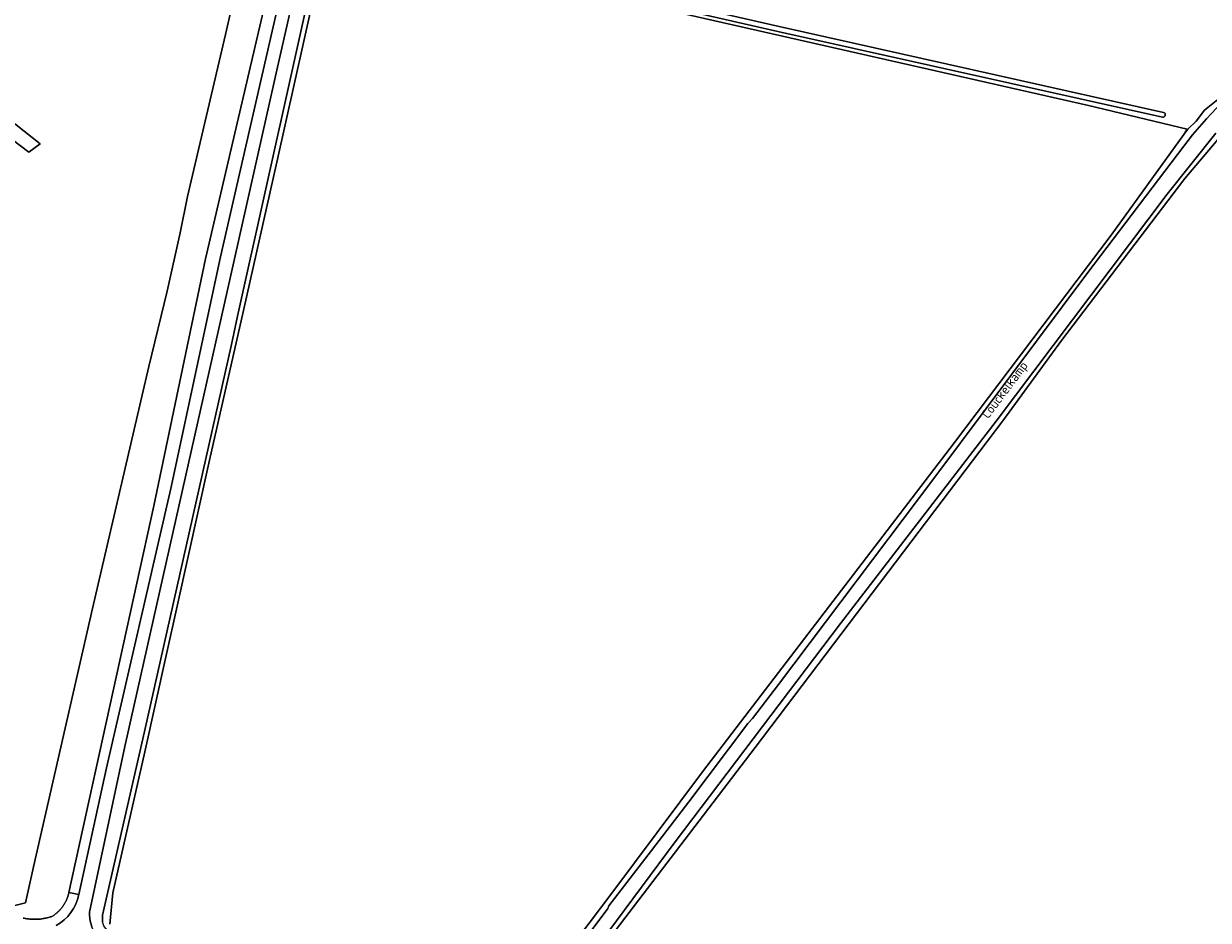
# Model space of a CAD drawing. Extents: x 184422 to 188298, y 343471 to 350189.
# Tile 204 of 256: x 185926 to 186160, y 347863 to 348040. Entities that reach past the tile are written whole.
import ezdxf
from ezdxf.enums import TextEntityAlignment as Align

# ---------------------------------------------------------------- set-up
doc = ezdxf.new("R2010")
doc.units = 0
for name, color, linetype, lineweight in [('B-WA-GR-GRAS-GV', 252, 'Continuous', 13), ('B-WA-GR-HOUTWAL-GV', 252, 'Continuous', 13), ('B-WA-OG-TERREIN_ERF-GV', 252, 'Continuous', 18), ('B-WA-OG-TOPOGRAFIE-T18', 252, 'Continuous', 18), ('B-WA-OG-WATER_GREPPEL-GV', 252, 'Continuous', 18), ('B-WA-OG-WEG-GV', 252, 'Continuous', 18), ('B-WA-VH-VERHARDING_HALFVERHARDING_GRIND-GV', 252, 'Continuous', 18)]:
    doc.layers.add(name, color=color, linetype=linetype, lineweight=lineweight)
doc.styles.add('NLCS-ISO-M1000-T18', font='NLCS-ISO.ttf', dxfattribs={"height": 1.8})

msp = doc.modelspace()

# ---------------------------------------------------------------- linework, layer by layer
at = {"layer": 'B-WA-GR-GRAS-GV', "flags": 128}
for points in [[(185924.558, 347866.117), (185926.647, 347866.649), (185928.234, 347873.772), (185939.866, 347924.613), (185950.918, 347972.272), (185954.557, 347987.121), (185957.114, 347998.594), (185958.589, 348005.74), (185966.03, 348037.669), (185974.553, 348075.038), (185978.159, 348091.756), (185982.86, 348112.709)], [(185924.558, 347866.117), (185926.647, 347866.649), (185928.234, 347873.772), (185939.866, 347924.613), (185950.918, 347972.272), (185954.557, 347987.121), (185957.114, 347998.594), (185958.589, 348005.74), (185966.03, 348037.669), (185974.553, 348075.038), (185978.159, 348091.756), (185982.86, 348112.709)], [(185924.558, 347866.117), (185926.647, 347866.649), (185928.234, 347873.772), (185939.866, 347924.613), (185950.918, 347972.272), (185954.557, 347987.121), (185957.114, 347998.594), (185958.589, 348005.74), (185966.03, 348037.669), (185974.553, 348075.038), (185978.159, 348091.756), (185982.86, 348112.709)], [(185996.736, 348097.207), (185985.047, 348056.893), (185968.421, 347982.221), (185967.221, 347976.599), (185950.101, 347900.371), (185941.824, 347864.205), (185941.827, 347862.908)], [(185996.736, 348097.207), (185985.047, 348056.893), (185968.421, 347982.221), (185967.221, 347976.599), (185950.101, 347900.371), (185941.824, 347864.205), (185941.827, 347862.908)], [(185996.736, 348097.207), (185985.047, 348056.893), (185968.421, 347982.221), (185967.221, 347976.599), (185950.101, 347900.371), (185941.824, 347864.205), (185941.827, 347862.908)], [(185987.186, 348058.591), (185987.818, 348058.591), (186011.368, 348053.817), (186075.085, 348039.211), (186150.86, 348022.331)], [(185987.186, 348058.591), (185987.818, 348058.591), (186011.368, 348053.817), (186075.085, 348039.211), (186150.86, 348022.331)], [(185987.186, 348058.591), (185987.818, 348058.591), (186011.368, 348053.817), (186075.085, 348039.211), (186150.86, 348022.331)], [(186150.643, 348021.355), (186074.864, 348038.236), (186011.157, 348052.84), (185987.717, 348057.591), (185987.186, 348057.591)], [(186150.643, 348021.355), (186074.864, 348038.236), (186011.157, 348052.84), (185987.717, 348057.591), (185987.186, 348057.591)], [(186150.643, 348021.355), (186074.864, 348038.236), (186011.157, 348052.84), (185987.717, 348057.591), (185987.186, 348057.591)], [(186026.527, 347847.872), (186042.138, 347868.535), (186060.016, 347892.453), (186109.684, 347957.333), (186140.526, 347998.151), (186154.83, 348017.955), (186155.5, 348019.053), (186136.04, 348023.677), (186042.161, 348045.019), (185995.079, 348055.834), (185989.33, 348056.89), (185987.309, 348056.89), (185985.85, 348056.003), (185984.896, 348051.703), (185976.125, 348012.51), (185969.591, 347983.342), (185962.893, 347953.818), (185956.524, 347925.112), (185954.352, 347915.387), (185950.157, 347896.365), (185943.869, 347868.636), (185943.242, 347862.427)], [(185943.242, 347862.427), (185943.869, 347868.636), (185950.157, 347896.365), (185954.352, 347915.387), (185956.524, 347925.112), (185962.893, 347953.818), (185969.591, 347983.342), (185976.125, 348012.51), (185984.896, 348051.703), (185985.85, 348056.003), (185987.309, 348056.89), (185989.33, 348056.89), (185995.079, 348055.834), (186042.161, 348045.019), (186136.04, 348023.677), (186155.5, 348019.053), (186154.83, 348017.955), (186155.623, 348019.001), (186157.255, 348020.574), (186158.917, 348022.751), (186162.163, 348025.415)], [(186026.527, 347847.872), (186042.138, 347868.535), (186060.016, 347892.453), (186109.684, 347957.333), (186140.526, 347998.151), (186154.83, 348017.955), (186155.5, 348019.053), (186136.04, 348023.677), (186042.161, 348045.019), (185995.079, 348055.834), (185989.33, 348056.89), (185987.309, 348056.89), (185985.85, 348056.003), (185984.896, 348051.703), (185976.125, 348012.51), (185969.591, 347983.342), (185962.893, 347953.818), (185956.524, 347925.112), (185954.352, 347915.387), (185950.157, 347896.365), (185943.869, 347868.636), (185943.242, 347862.427)], [(185943.242, 347862.427), (185943.869, 347868.636), (185950.157, 347896.365), (185954.352, 347915.387), (185956.524, 347925.112), (185962.893, 347953.818), (185969.591, 347983.342), (185976.125, 348012.51), (185984.896, 348051.703), (185985.85, 348056.003), (185987.309, 348056.89), (185989.33, 348056.89), (185995.079, 348055.834), (186042.161, 348045.019), (186136.04, 348023.677), (186155.5, 348019.053), (186154.83, 348017.955), (186155.623, 348019.001), (186157.255, 348020.574), (186158.917, 348022.751), (186162.163, 348025.415)], [(186026.527, 347847.872), (186042.138, 347868.535), (186060.016, 347892.453), (186109.684, 347957.333), (186140.526, 347998.151), (186154.83, 348017.955), (186155.5, 348019.053), (186136.04, 348023.677), (186042.161, 348045.019), (185995.079, 348055.834), (185989.33, 348056.89), (185987.309, 348056.89), (185985.85, 348056.003), (185984.896, 348051.703), (185976.125, 348012.51), (185969.591, 347983.342), (185962.893, 347953.818), (185956.524, 347925.112), (185954.352, 347915.387), (185950.157, 347896.365), (185943.869, 347868.636), (185943.242, 347862.427)], [(185943.242, 347862.427), (185943.869, 347868.636), (185950.157, 347896.365), (185954.352, 347915.387), (185956.524, 347925.112), (185962.893, 347953.818), (185969.591, 347983.342), (185976.125, 348012.51), (185984.896, 348051.703), (185985.85, 348056.003), (185987.309, 348056.89), (185989.33, 348056.89), (185995.079, 348055.834), (186042.161, 348045.019), (186136.04, 348023.677), (186155.5, 348019.053), (186154.83, 348017.955), (186155.623, 348019.001), (186157.255, 348020.574), (186158.917, 348022.751), (186162.163, 348025.415)], [(185914.941, 348027.654), (185929.529, 348016.148), (185927.277, 348014.468), (185895.962, 348038.242)], [(185914.941, 348027.654), (185929.529, 348016.148), (185927.277, 348014.468), (185895.962, 348038.242)], [(185914.941, 348027.654), (185929.529, 348016.148), (185927.277, 348014.468), (185895.962, 348038.242)], [(186320.26, 347790.083), (186233.276, 347930.23), (186219.375, 347953.698), (186173.537, 348027.255), (186173.28, 348027.668), (186168.391, 348024.084), (186161.93, 348017.435), (186155.053, 348009.295), (186130.716, 347977.42), (186119.207, 347961.609), (186107.25, 347945.835), (186070.387, 347897.232), (186040.06, 347857.513), (186028.78, 347843.051), (186030.354, 347842.699), (186031.44, 347842.456), (186097.678, 347827.671), (186223.452, 347798.637), (186265.257, 347789.119), (186287.136, 347784.324), (186297.185, 347782.612), (186305.857, 347781.849)], [(186320.26, 347790.083), (186233.276, 347930.23), (186219.375, 347953.698), (186173.537, 348027.255), (186173.28, 348027.668), (186168.391, 348024.084), (186161.93, 348017.435), (186155.053, 348009.295), (186130.716, 347977.42), (186119.207, 347961.609), (186107.25, 347945.835), (186070.387, 347897.232), (186040.06, 347857.513), (186028.78, 347843.051), (186030.354, 347842.699), (186031.44, 347842.456), (186097.678, 347827.671), (186223.452, 347798.637), (186265.257, 347789.119), (186287.136, 347784.324), (186297.185, 347782.612), (186305.857, 347781.849)], [(186320.26, 347790.083), (186233.276, 347930.23), (186219.375, 347953.698), (186173.537, 348027.255), (186173.28, 348027.668), (186168.391, 348024.084), (186161.93, 348017.435), (186155.053, 348009.295), (186130.716, 347977.42), (186119.207, 347961.609), (186107.25, 347945.835), (186070.387, 347897.232), (186040.06, 347857.513), (186028.78, 347843.051), (186030.354, 347842.699), (186031.44, 347842.456), (186097.678, 347827.671), (186223.452, 347798.637), (186265.257, 347789.119), (186287.136, 347784.324), (186297.185, 347782.612), (186305.857, 347781.849)]]:
    msp.add_lwpolyline(points, dxfattribs=at)
at = {"layer": 'B-WA-GR-GRAS-GV'}
msp.add_lwpolyline([(186150.86, 348022.331, -0.88171), (186150.643, 348021.355)], format="xyb", dxfattribs=at)
msp.add_lwpolyline([(186150.86, 348022.331, -0.88171), (186150.643, 348021.355)], format="xyb", dxfattribs=at)
msp.add_lwpolyline([(186150.86, 348022.331, -0.88171), (186150.643, 348021.355)], format="xyb", dxfattribs=at)
at = {"layer": 'B-WA-GR-HOUTWAL-GV', "flags": 128}
for points in [[(185974.553, 348075.038), (185966.03, 348037.669), (185958.589, 348005.74), (185957.114, 347998.594), (185954.557, 347987.121), (185950.918, 347972.272), (185939.866, 347924.613), (185928.234, 347873.772), (185926.647, 347866.649), (185924.558, 347866.117)], [(185974.553, 348075.038), (185966.03, 348037.669), (185958.589, 348005.74), (185957.114, 347998.594), (185954.557, 347987.121), (185950.918, 347972.272), (185939.866, 347924.613), (185928.234, 347873.772), (185926.647, 347866.649), (185924.558, 347866.117)], [(185974.553, 348075.038), (185966.03, 348037.669), (185958.589, 348005.74), (185957.114, 347998.594), (185954.557, 347987.121), (185950.918, 347972.272), (185939.866, 347924.613), (185928.234, 347873.772), (185926.647, 347866.649), (185924.558, 347866.117)], [(185926.201, 347863.665), (185926.376, 347863.626), (185926.552, 347863.591), (185926.728, 347863.559), (185926.905, 347863.53), (185927.083, 347863.504), (185927.261, 347863.482), (185927.439, 347863.462), (185927.618, 347863.445), (185927.797, 347863.432), (185927.976, 347863.422), (185928.155, 347863.414), (185928.335, 347863.41), (185928.514, 347863.409), (185928.694, 347863.412), (185928.873, 347863.417), (185929.052, 347863.425), (185929.231, 347863.437), (185929.41, 347863.452), (185929.589, 347863.47), (185929.767, 347863.491), (185929.945, 347863.515), (185930.122, 347863.542), (185930.299, 347863.572), (185930.475, 347863.606), (185930.651, 347863.642), (185930.826, 347863.681), (185931, 347863.724), (185931.174, 347863.77), (185931.346, 347863.818), (185931.518, 347863.87), (185931.689, 347863.924), (185931.859, 347863.982), (185931.964, 347864.046), (185932.068, 347864.113), (185932.172, 347864.181), (185932.273, 347864.251), (185932.329, 347864.29), (185932.374, 347864.322), (185932.473, 347864.395), (185932.571, 347864.47), (185932.668, 347864.547), (185932.764, 347864.625), (185932.858, 347864.705), (185932.95, 347864.787), (185933.041, 347864.87), (185933.131, 347864.955), (185933.22, 347865.041), (185933.306, 347865.129), (185933.392, 347865.218), (185933.475, 347865.309), (185933.558, 347865.401), (185933.638, 347865.495), (185933.717, 347865.59), (185933.794, 347865.686), (185933.87, 347865.784), (185933.944, 347865.883), (185934.016, 347865.983), (185934.086, 347866.084), (185934.155, 347866.187), (185934.222, 347866.291), (185934.287, 347866.396), (185934.35, 347866.502), (185934.412, 347866.609), (185934.471, 347866.717), (185934.529, 347866.826), (185934.585, 347866.936), (185934.638, 347867.047), (185934.69, 347867.159), (185934.74, 347867.272), (185934.788, 347867.386), (185934.834, 347867.5), (185934.879, 347867.616), (185934.921, 347867.732), (185934.961, 347867.849), (185934.999, 347867.966), (185935.035, 347868.084), (185935.069, 347868.203), (185935.101, 347868.322), (185935.131, 347868.442), (185935.158, 347868.562), (185935.184, 347868.683), (185951.933, 347944.834), (185962.094, 347993.507), (185978.155, 348062.174)], [(185926.201, 347863.665), (185926.376, 347863.626), (185926.552, 347863.591), (185926.728, 347863.559), (185926.905, 347863.53), (185927.083, 347863.504), (185927.261, 347863.482), (185927.439, 347863.462), (185927.618, 347863.445), (185927.797, 347863.432), (185927.976, 347863.422), (185928.155, 347863.414), (185928.335, 347863.41), (185928.514, 347863.409), (185928.694, 347863.412), (185928.873, 347863.417), (185929.052, 347863.425), (185929.231, 347863.437), (185929.41, 347863.452), (185929.589, 347863.47), (185929.767, 347863.491), (185929.945, 347863.515), (185930.122, 347863.542), (185930.299, 347863.572), (185930.475, 347863.606), (185930.651, 347863.642), (185930.826, 347863.681), (185931, 347863.724), (185931.174, 347863.77), (185931.346, 347863.818), (185931.518, 347863.87), (185931.689, 347863.924), (185931.859, 347863.982), (185931.964, 347864.046), (185932.068, 347864.113), (185932.172, 347864.181), (185932.273, 347864.251), (185932.329, 347864.29), (185932.374, 347864.322), (185932.473, 347864.395), (185932.571, 347864.47), (185932.668, 347864.547), (185932.764, 347864.625), (185932.858, 347864.705), (185932.95, 347864.787), (185933.041, 347864.87), (185933.131, 347864.955), (185933.22, 347865.041), (185933.306, 347865.129), (185933.392, 347865.218), (185933.475, 347865.309), (185933.558, 347865.401), (185933.638, 347865.495), (185933.717, 347865.59), (185933.794, 347865.686), (185933.87, 347865.784), (185933.944, 347865.883), (185934.016, 347865.983), (185934.086, 347866.084), (185934.155, 347866.187), (185934.222, 347866.291), (185934.287, 347866.396), (185934.35, 347866.502), (185934.412, 347866.609), (185934.471, 347866.717), (185934.529, 347866.826), (185934.585, 347866.936), (185934.638, 347867.047), (185934.69, 347867.159), (185934.74, 347867.272), (185934.788, 347867.386), (185934.834, 347867.5), (185934.879, 347867.616), (185934.921, 347867.732), (185934.961, 347867.849), (185934.999, 347867.966), (185935.035, 347868.084), (185935.069, 347868.203), (185935.101, 347868.322), (185935.131, 347868.442), (185935.158, 347868.562), (185935.184, 347868.683), (185951.933, 347944.834), (185962.094, 347993.507), (185978.155, 348062.174)], [(185926.201, 347863.665), (185926.376, 347863.626), (185926.552, 347863.591), (185926.728, 347863.559), (185926.905, 347863.53), (185927.083, 347863.504), (185927.261, 347863.482), (185927.439, 347863.462), (185927.618, 347863.445), (185927.797, 347863.432), (185927.976, 347863.422), (185928.155, 347863.414), (185928.335, 347863.41), (185928.514, 347863.409), (185928.694, 347863.412), (185928.873, 347863.417), (185929.052, 347863.425), (185929.231, 347863.437), (185929.41, 347863.452), (185929.589, 347863.47), (185929.767, 347863.491), (185929.945, 347863.515), (185930.122, 347863.542), (185930.299, 347863.572), (185930.475, 347863.606), (185930.651, 347863.642), (185930.826, 347863.681), (185931, 347863.724), (185931.174, 347863.77), (185931.346, 347863.818), (185931.518, 347863.87), (185931.689, 347863.924), (185931.859, 347863.982), (185931.964, 347864.046), (185932.068, 347864.113), (185932.172, 347864.181), (185932.273, 347864.251), (185932.329, 347864.29), (185932.374, 347864.322), (185932.473, 347864.395), (185932.571, 347864.47), (185932.668, 347864.547), (185932.764, 347864.625), (185932.858, 347864.705), (185932.95, 347864.787), (185933.041, 347864.87), (185933.131, 347864.955), (185933.22, 347865.041), (185933.306, 347865.129), (185933.392, 347865.218), (185933.475, 347865.309), (185933.558, 347865.401), (185933.638, 347865.495), (185933.717, 347865.59), (185933.794, 347865.686), (185933.87, 347865.784), (185933.944, 347865.883), (185934.016, 347865.983), (185934.086, 347866.084), (185934.155, 347866.187), (185934.222, 347866.291), (185934.287, 347866.396), (185934.35, 347866.502), (185934.412, 347866.609), (185934.471, 347866.717), (185934.529, 347866.826), (185934.585, 347866.936), (185934.638, 347867.047), (185934.69, 347867.159), (185934.74, 347867.272), (185934.788, 347867.386), (185934.834, 347867.5), (185934.879, 347867.616), (185934.921, 347867.732), (185934.961, 347867.849), (185934.999, 347867.966), (185935.035, 347868.084), (185935.069, 347868.203), (185935.101, 347868.322), (185935.131, 347868.442), (185935.158, 347868.562), (185935.184, 347868.683), (185951.933, 347944.834), (185962.094, 347993.507), (185978.155, 348062.174)]]:
    msp.add_lwpolyline(points, dxfattribs=at)
at = {"layer": 'B-WA-OG-TERREIN_ERF-GV', "flags": 128}
msp.add_lwpolyline([(185895.962, 348038.242), (185927.277, 348014.468), (185929.529, 348016.148), (185914.941, 348027.654)], dxfattribs=at)
msp.add_lwpolyline([(185895.962, 348038.242), (185927.277, 348014.468), (185929.529, 348016.148), (185914.941, 348027.654)], dxfattribs=at)
msp.add_lwpolyline([(185895.962, 348038.242), (185927.277, 348014.468), (185929.529, 348016.148), (185914.941, 348027.654)], dxfattribs=at)
at = {"layer": 'B-WA-OG-WATER_GREPPEL-GV', "flags": 128}
for points in [[(186150.86, 348022.331), (186075.085, 348039.211), (186011.368, 348053.817), (185987.818, 348058.591), (185987.186, 348058.591)], [(186150.86, 348022.331), (186075.085, 348039.211), (186011.368, 348053.817), (185987.818, 348058.591), (185987.186, 348058.591)], [(186150.86, 348022.331), (186075.085, 348039.211), (186011.368, 348053.817), (185987.818, 348058.591), (185987.186, 348058.591)], [(185987.186, 348057.591), (185987.717, 348057.591), (186011.157, 348052.84), (186074.864, 348038.236), (186150.643, 348021.355)], [(185987.186, 348057.591), (185987.717, 348057.591), (186011.157, 348052.84), (186074.864, 348038.236), (186150.643, 348021.355)], [(185987.186, 348057.591), (185987.717, 348057.591), (186011.157, 348052.84), (186074.864, 348038.236), (186150.643, 348021.355)]]:
    msp.add_lwpolyline(points, dxfattribs=at)
at = {"layer": 'B-WA-OG-WATER_GREPPEL-GV'}
msp.add_lwpolyline([(186150.643, 348021.355, 0.88171), (186150.86, 348022.331)], format="xyb", dxfattribs=at)
msp.add_lwpolyline([(186150.643, 348021.355, 0.88171), (186150.86, 348022.331)], format="xyb", dxfattribs=at)
msp.add_lwpolyline([(186150.643, 348021.355, 0.88171), (186150.86, 348022.331)], format="xyb", dxfattribs=at)
at = {"layer": 'B-WA-OG-WEG-GV', "flags": 128}
for points in [[(185988.484, 348111.802), (185987.19, 348111.408), (185978.155, 348062.174), (185962.094, 347993.507), (185951.933, 347944.834), (185935.184, 347868.683), (185937.144, 347868.285)], [(185988.484, 348111.802), (185987.19, 348111.408), (185978.155, 348062.174), (185962.094, 347993.507), (185951.933, 347944.834), (185935.184, 347868.683), (185937.144, 347868.285)], [(185988.484, 348111.802), (185987.19, 348111.408), (185978.155, 348062.174), (185962.094, 347993.507), (185951.933, 347944.834), (185935.184, 347868.683), (185937.144, 347868.285)], [(185993.762, 348106.573), (185985.583, 348072.282), (185976.279, 348031.238), (185967.072, 347990.256), (185957.534, 347947.694), (185946.244, 347897.441), (185939.23, 347864.828)], [(185993.762, 348106.573), (185985.583, 348072.282), (185976.279, 348031.238), (185967.072, 347990.256), (185957.534, 347947.694), (185946.244, 347897.441), (185939.23, 347864.828)], [(185993.762, 348106.573), (185985.583, 348072.282), (185976.279, 348031.238), (185967.072, 347990.256), (185957.534, 347947.694), (185946.244, 347897.441), (185939.23, 347864.828)], [(185937.144, 347868.285), (185942.588, 347893.228), (185955.291, 347948.234), (185965.065, 347993.89), (185975.933, 348041.499), (185990.14, 348105.819)], [(185937.144, 347868.285), (185942.588, 347893.228), (185955.291, 347948.234), (185965.065, 347993.89), (185975.933, 348041.499), (185990.14, 348105.819)], [(185937.144, 347868.285), (185942.588, 347893.228), (185955.291, 347948.234), (185965.065, 347993.89), (185975.933, 348041.499), (185990.14, 348105.819)], [(186025.229, 347843.961), (186023.066, 347843.837), (186020.863, 347844.304), (186017.887, 347843.708), (185949.95, 347859.189), (185949.823, 347859.378), (185945.184, 347860.362), (185943.881, 347860.685), (185943.742, 347860.719), (185942.633, 347861.438), (185942.074, 347862.149), (185941.827, 347862.908), (185941.824, 347864.205), (185950.101, 347900.371), (185967.221, 347976.599), (185968.421, 347982.221), (185985.047, 348056.893), (185996.736, 348097.207), (185995.572, 348100.663)], [(186025.229, 347843.961), (186023.066, 347843.837), (186020.863, 347844.304), (186017.887, 347843.708), (185949.95, 347859.189), (185949.823, 347859.378), (185945.184, 347860.362), (185943.881, 347860.685), (185943.742, 347860.719), (185942.633, 347861.438), (185942.074, 347862.149), (185941.827, 347862.908), (185941.824, 347864.205), (185950.101, 347900.371), (185967.221, 347976.599), (185968.421, 347982.221), (185985.047, 348056.893), (185996.736, 348097.207), (185995.572, 348100.663)], [(186025.229, 347843.961), (186023.066, 347843.837), (186020.863, 347844.304), (186017.887, 347843.708), (185949.95, 347859.189), (185949.823, 347859.378), (185945.184, 347860.362), (185943.881, 347860.685), (185943.742, 347860.719), (185942.633, 347861.438), (185942.074, 347862.149), (185941.827, 347862.908), (185941.824, 347864.205), (185950.101, 347900.371), (185967.221, 347976.599), (185968.421, 347982.221), (185985.047, 348056.893), (185996.736, 348097.207), (185995.572, 348100.663)], [(186211.776, 348057.522), (186210.287, 348056.579), (186165.777, 348028.383), (186162.163, 348025.415), (186158.917, 348022.751), (186157.255, 348020.574), (186155.623, 348019.001), (186154.83, 348017.955), (186140.526, 347998.151), (186109.684, 347957.333), (186060.016, 347892.453), (186042.138, 347868.535), (186026.527, 347847.872), (186023.066, 347843.837)], [(186211.776, 348057.522), (186210.287, 348056.579), (186165.777, 348028.383), (186162.163, 348025.415), (186158.917, 348022.751), (186157.255, 348020.574), (186155.623, 348019.001), (186154.83, 348017.955), (186140.526, 347998.151), (186109.684, 347957.333), (186060.016, 347892.453), (186042.138, 347868.535), (186026.527, 347847.872), (186023.066, 347843.837)], [(186211.776, 348057.522), (186210.287, 348056.579), (186165.777, 348028.383), (186162.163, 348025.415), (186158.917, 348022.751), (186157.255, 348020.574), (186155.623, 348019.001), (186154.83, 348017.955), (186140.526, 347998.151), (186109.684, 347957.333), (186060.016, 347892.453), (186042.138, 347868.535), (186026.527, 347847.872), (186023.066, 347843.837)], [(186302.267, 347780.333), (186293.33, 347782.202), (186255.332, 347790.626), (186035.929, 347839.56), (186031.44, 347842.456), (186030.354, 347842.699), (186028.78, 347843.051), (186040.06, 347857.513), (186070.387, 347897.232), (186107.25, 347945.835), (186119.207, 347961.609), (186130.716, 347977.42), (186155.053, 348009.295), (186161.93, 348017.435), (186168.391, 348024.084), (186173.28, 348027.668), (186173.537, 348027.255), (186173.688, 348027.392), (186186.359, 348035.113), (186214.699, 348052.383), (186219.919, 348054.226)], [(186302.267, 347780.333), (186293.33, 347782.202), (186255.332, 347790.626), (186035.929, 347839.56), (186031.44, 347842.456), (186030.354, 347842.699), (186028.78, 347843.051), (186040.06, 347857.513), (186070.387, 347897.232), (186107.25, 347945.835), (186119.207, 347961.609), (186130.716, 347977.42), (186155.053, 348009.295), (186161.93, 348017.435), (186168.391, 348024.084), (186173.28, 348027.668), (186173.537, 348027.255), (186173.688, 348027.392), (186186.359, 348035.113), (186214.699, 348052.383), (186219.919, 348054.226)], [(186302.267, 347780.333), (186293.33, 347782.202), (186255.332, 347790.626), (186035.929, 347839.56), (186031.44, 347842.456), (186030.354, 347842.699), (186028.78, 347843.051), (186040.06, 347857.513), (186070.387, 347897.232), (186107.25, 347945.835), (186119.207, 347961.609), (186130.716, 347977.42), (186155.053, 348009.295), (186161.93, 348017.435), (186168.391, 348024.084), (186173.28, 348027.668), (186173.537, 348027.255), (186173.688, 348027.392), (186186.359, 348035.113), (186214.699, 348052.383), (186219.919, 348054.226)], [(186161.123, 348018.215), (186151.529, 348006.231), (186117.872, 347961.545), (186087.202, 347921.688), (186054.621, 347878.668), (186028.076, 347842.929)], [(186161.123, 348018.215), (186151.529, 348006.231), (186117.872, 347961.545), (186087.202, 347921.688), (186054.621, 347878.668), (186028.076, 347842.929)], [(186161.123, 348018.215), (186151.529, 348006.231), (186117.872, 347961.545), (186087.202, 347921.688), (186054.621, 347878.668), (186028.076, 347842.929)], [(186023.066, 347843.837), (186025.229, 347843.961), (186041.346, 347865.529), (186041.591, 347866.095), (186049.294, 347876.134), (186057.29, 347886.572), (186068.914, 347901.994), (186069.858, 347902.977), (186074.955, 347909.631), (186105.766, 347950.498), (186135.951, 347990.825), (186154.867, 348015.657)], [(186023.066, 347843.837), (186025.229, 347843.961), (186041.346, 347865.529), (186041.591, 347866.095), (186049.294, 347876.134), (186057.29, 347886.572), (186068.914, 347901.994), (186069.858, 347902.977), (186074.955, 347909.631), (186105.766, 347950.498), (186135.951, 347990.825), (186154.867, 348015.657)], [(186023.066, 347843.837), (186025.229, 347843.961), (186041.346, 347865.529), (186041.591, 347866.095), (186049.294, 347876.134), (186057.29, 347886.572), (186068.914, 347901.994), (186069.858, 347902.977), (186074.955, 347909.631), (186105.766, 347950.498), (186135.951, 347990.825), (186154.867, 348015.657)], [(185937.144, 347868.285), (185935.184, 347868.683), (185935.158, 347868.562), (185935.131, 347868.442), (185935.101, 347868.322), (185935.069, 347868.203), (185935.035, 347868.084), (185934.999, 347867.966), (185934.961, 347867.849), (185934.921, 347867.732), (185934.879, 347867.616), (185934.834, 347867.5), (185934.788, 347867.386), (185934.74, 347867.272), (185934.69, 347867.159), (185934.638, 347867.047), (185934.585, 347866.936), (185934.529, 347866.826), (185934.471, 347866.717), (185934.412, 347866.609), (185934.35, 347866.502), (185934.287, 347866.396), (185934.222, 347866.291), (185934.155, 347866.187), (185934.086, 347866.084), (185934.016, 347865.983), (185933.944, 347865.883), (185933.87, 347865.784), (185933.794, 347865.686), (185933.717, 347865.59), (185933.638, 347865.495), (185933.558, 347865.401), (185933.475, 347865.309), (185933.392, 347865.218), (185933.306, 347865.129), (185933.22, 347865.041), (185933.131, 347864.955), (185933.041, 347864.87), (185932.95, 347864.787), (185932.858, 347864.705), (185932.764, 347864.625), (185932.668, 347864.547), (185932.571, 347864.47), (185932.473, 347864.395), (185932.374, 347864.322), (185932.329, 347864.29), (185932.273, 347864.251), (185932.172, 347864.181), (185932.068, 347864.113), (185931.964, 347864.046), (185931.859, 347863.982), (185931.689, 347863.924), (185931.518, 347863.87), (185931.346, 347863.818), (185931.174, 347863.77), (185931, 347863.724), (185930.826, 347863.681), (185930.651, 347863.642), (185930.475, 347863.606), (185930.299, 347863.572), (185930.122, 347863.542), (185929.945, 347863.515), (185929.767, 347863.491), (185929.589, 347863.47), (185929.41, 347863.452), (185929.231, 347863.437), (185929.052, 347863.425), (185928.873, 347863.417), (185928.694, 347863.412), (185928.514, 347863.409), (185928.335, 347863.41), (185928.155, 347863.414), (185927.976, 347863.422), (185927.797, 347863.432), (185927.618, 347863.445), (185927.439, 347863.462), (185927.261, 347863.482), (185927.083, 347863.504), (185926.905, 347863.53), (185926.728, 347863.559), (185926.552, 347863.591), (185926.376, 347863.626), (185926.201, 347863.665)], [(185937.144, 347868.285), (185935.184, 347868.683), (185935.158, 347868.562), (185935.131, 347868.442), (185935.101, 347868.322), (185935.069, 347868.203), (185935.035, 347868.084), (185934.999, 347867.966), (185934.961, 347867.849), (185934.921, 347867.732), (185934.879, 347867.616), (185934.834, 347867.5), (185934.788, 347867.386), (185934.74, 347867.272), (185934.69, 347867.159), (185934.638, 347867.047), (185934.585, 347866.936), (185934.529, 347866.826), (185934.471, 347866.717), (185934.412, 347866.609), (185934.35, 347866.502), (185934.287, 347866.396), (185934.222, 347866.291), (185934.155, 347866.187), (185934.086, 347866.084), (185934.016, 347865.983), (185933.944, 347865.883), (185933.87, 347865.784), (185933.794, 347865.686), (185933.717, 347865.59), (185933.638, 347865.495), (185933.558, 347865.401), (185933.475, 347865.309), (185933.392, 347865.218), (185933.306, 347865.129), (185933.22, 347865.041), (185933.131, 347864.955), (185933.041, 347864.87), (185932.95, 347864.787), (185932.858, 347864.705), (185932.764, 347864.625), (185932.668, 347864.547), (185932.571, 347864.47), (185932.473, 347864.395), (185932.374, 347864.322), (185932.329, 347864.29), (185932.273, 347864.251), (185932.172, 347864.181), (185932.068, 347864.113), (185931.964, 347864.046), (185931.859, 347863.982), (185931.689, 347863.924), (185931.518, 347863.87), (185931.346, 347863.818), (185931.174, 347863.77), (185931, 347863.724), (185930.826, 347863.681), (185930.651, 347863.642), (185930.475, 347863.606), (185930.299, 347863.572), (185930.122, 347863.542), (185929.945, 347863.515), (185929.767, 347863.491), (185929.589, 347863.47), (185929.41, 347863.452), (185929.231, 347863.437), (185929.052, 347863.425), (185928.873, 347863.417), (185928.694, 347863.412), (185928.514, 347863.409), (185928.335, 347863.41), (185928.155, 347863.414), (185927.976, 347863.422), (185927.797, 347863.432), (185927.618, 347863.445), (185927.439, 347863.462), (185927.261, 347863.482), (185927.083, 347863.504), (185926.905, 347863.53), (185926.728, 347863.559), (185926.552, 347863.591), (185926.376, 347863.626), (185926.201, 347863.665)], [(185937.144, 347868.285), (185935.184, 347868.683), (185935.158, 347868.562), (185935.131, 347868.442), (185935.101, 347868.322), (185935.069, 347868.203), (185935.035, 347868.084), (185934.999, 347867.966), (185934.961, 347867.849), (185934.921, 347867.732), (185934.879, 347867.616), (185934.834, 347867.5), (185934.788, 347867.386), (185934.74, 347867.272), (185934.69, 347867.159), (185934.638, 347867.047), (185934.585, 347866.936), (185934.529, 347866.826), (185934.471, 347866.717), (185934.412, 347866.609), (185934.35, 347866.502), (185934.287, 347866.396), (185934.222, 347866.291), (185934.155, 347866.187), (185934.086, 347866.084), (185934.016, 347865.983), (185933.944, 347865.883), (185933.87, 347865.784), (185933.794, 347865.686), (185933.717, 347865.59), (185933.638, 347865.495), (185933.558, 347865.401), (185933.475, 347865.309), (185933.392, 347865.218), (185933.306, 347865.129), (185933.22, 347865.041), (185933.131, 347864.955), (185933.041, 347864.87), (185932.95, 347864.787), (185932.858, 347864.705), (185932.764, 347864.625), (185932.668, 347864.547), (185932.571, 347864.47), (185932.473, 347864.395), (185932.374, 347864.322), (185932.329, 347864.29), (185932.273, 347864.251), (185932.172, 347864.181), (185932.068, 347864.113), (185931.964, 347864.046), (185931.859, 347863.982), (185931.689, 347863.924), (185931.518, 347863.87), (185931.346, 347863.818), (185931.174, 347863.77), (185931, 347863.724), (185930.826, 347863.681), (185930.651, 347863.642), (185930.475, 347863.606), (185930.299, 347863.572), (185930.122, 347863.542), (185929.945, 347863.515), (185929.767, 347863.491), (185929.589, 347863.47), (185929.41, 347863.452), (185929.231, 347863.437), (185929.052, 347863.425), (185928.873, 347863.417), (185928.694, 347863.412), (185928.514, 347863.409), (185928.335, 347863.41), (185928.155, 347863.414), (185927.976, 347863.422), (185927.797, 347863.432), (185927.618, 347863.445), (185927.439, 347863.462), (185927.261, 347863.482), (185927.083, 347863.504), (185926.905, 347863.53), (185926.728, 347863.559), (185926.552, 347863.591), (185926.376, 347863.626), (185926.201, 347863.665)]]:
    msp.add_lwpolyline(points, dxfattribs=at)
at = {"layer": 'B-WA-OG-WEG-GV'}
for points in [[(186154.867, 348015.657, -0.092075), (186171.02, 348030.954)], [(186154.867, 348015.657, -0.092075), (186171.02, 348030.954)], [(186154.867, 348015.657, -0.092075), (186171.02, 348030.954)], [(185932.708, 347862.162, 0.2163725), (185937.144, 347868.285)], [(185932.708, 347862.162, 0.2163725), (185937.144, 347868.285)], [(185932.708, 347862.162, 0.2163725), (185937.144, 347868.285)], [(185939.23, 347864.828, 0.3042347), (185944.12, 347857.274)], [(185939.23, 347864.828, 0.3042347), (185944.12, 347857.274)], [(185939.23, 347864.828, 0.3042347), (185944.12, 347857.274)]]:
    msp.add_lwpolyline(points, format="xyb", dxfattribs=at)
at = {"layer": 'B-WA-VH-VERHARDING_HALFVERHARDING_GRIND-GV', "flags": 128}
for points in [[(185939.23, 347864.828), (185946.244, 347897.441), (185957.534, 347947.694), (185967.072, 347990.256), (185976.279, 348031.238), (185985.583, 348072.282), (185993.762, 348106.573)], [(185939.23, 347864.828), (185946.244, 347897.441), (185957.534, 347947.694), (185967.072, 347990.256), (185976.279, 348031.238), (185985.583, 348072.282), (185993.762, 348106.573)], [(185939.23, 347864.828), (185946.244, 347897.441), (185957.534, 347947.694), (185967.072, 347990.256), (185976.279, 348031.238), (185985.583, 348072.282), (185993.762, 348106.573)], [(185990.14, 348105.819), (185975.933, 348041.499), (185965.065, 347993.89), (185955.291, 347948.234), (185942.588, 347893.228), (185937.144, 347868.285)], [(185990.14, 348105.819), (185975.933, 348041.499), (185965.065, 347993.89), (185955.291, 347948.234), (185942.588, 347893.228), (185937.144, 347868.285)], [(185990.14, 348105.819), (185975.933, 348041.499), (185965.065, 347993.89), (185955.291, 347948.234), (185942.588, 347893.228), (185937.144, 347868.285)], [(186028.076, 347842.929), (186054.621, 347878.668), (186087.202, 347921.688), (186117.872, 347961.545), (186151.529, 348006.231), (186161.123, 348018.215)], [(186028.076, 347842.929), (186054.621, 347878.668), (186087.202, 347921.688), (186117.872, 347961.545), (186151.529, 348006.231), (186161.123, 348018.215)], [(186028.076, 347842.929), (186054.621, 347878.668), (186087.202, 347921.688), (186117.872, 347961.545), (186151.529, 348006.231), (186161.123, 348018.215)], [(186154.867, 348015.657), (186135.951, 347990.825), (186105.766, 347950.498), (186074.955, 347909.631), (186069.858, 347902.977), (186068.914, 347901.994), (186057.29, 347886.572), (186049.294, 347876.134), (186041.591, 347866.095), (186041.346, 347865.529), (186025.229, 347843.961)], [(186154.867, 348015.657), (186135.951, 347990.825), (186105.766, 347950.498), (186074.955, 347909.631), (186069.858, 347902.977), (186068.914, 347901.994), (186057.29, 347886.572), (186049.294, 347876.134), (186041.591, 347866.095), (186041.346, 347865.529), (186025.229, 347843.961)], [(186154.867, 348015.657), (186135.951, 347990.825), (186105.766, 347950.498), (186074.955, 347909.631), (186069.858, 347902.977), (186068.914, 347901.994), (186057.29, 347886.572), (186049.294, 347876.134), (186041.591, 347866.095), (186041.346, 347865.529), (186025.229, 347843.961)]]:
    msp.add_lwpolyline(points, dxfattribs=at)
at = {"layer": 'B-WA-VH-VERHARDING_HALFVERHARDING_GRIND-GV'}
for points in [[(186171.02, 348030.954, 0.092075), (186154.867, 348015.657)], [(186171.02, 348030.954, 0.092075), (186154.867, 348015.657)], [(186171.02, 348030.954, 0.092075), (186154.867, 348015.657)], [(185937.144, 347868.285, -0.2163725), (185932.708, 347862.162)], [(185937.144, 347868.285, -0.2163725), (185932.708, 347862.162)], [(185937.144, 347868.285, -0.2163725), (185932.708, 347862.162)], [(185944.12, 347857.274, -0.3042347), (185939.23, 347864.828)], [(185944.12, 347857.274, -0.3042347), (185939.23, 347864.828)], [(185944.12, 347857.274, -0.3042347), (185939.23, 347864.828)]]:
    msp.add_lwpolyline(points, format="xyb", dxfattribs=at)

# ---------------------------------------------------------------- texts
at = {"layer": 'B-WA-OG-TOPOGRAFIE-T18', "style": 'NLCS-ISO-M1000-T18'}
msp.add_text('Couckelkamp', height=1.8, rotation=53.1, dxfattribs=at).set_placement((186119.75, 347967.536), align=Align.MIDDLE)
msp.add_text('Couckelkamp', height=1.8, rotation=53.1, dxfattribs=at).set_placement((186119.75, 347967.536), align=Align.MIDDLE)
msp.add_text('Couckelkamp', height=1.8, rotation=53.1, dxfattribs=at).set_placement((186119.75, 347967.536), align=Align.MIDDLE)

doc.saveas('drawing.dxf')
